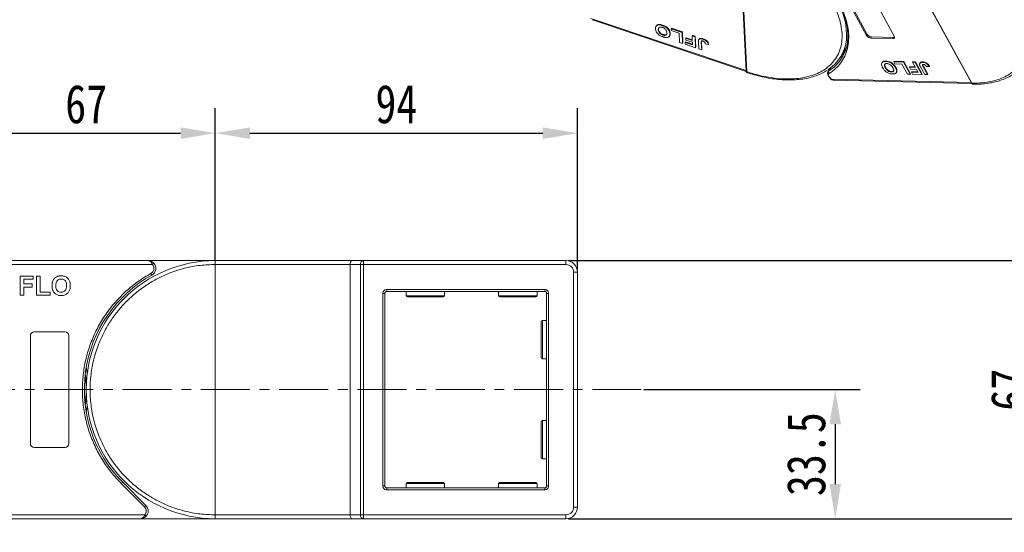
# Model space of a CAD drawing. Header units: millimetres. Extents: x -623 to 852, y 50 to 1083.
# Tile 33 of 72: x 100 to 355, y 692 to 825. Entities that reach past the tile are written whole.
import ezdxf

# ---------------------------------------------------------------- set-up
doc = ezdxf.new("R2010")
doc.units = ezdxf.units.MM
doc.linetypes.add('CENTERX2', pattern=[20.32, 12.7, -2.54, 2.54, -2.54])
doc.styles.get("Standard").update_dxf_attribs({"font": '仿宋_GB2312.ttf', "width": 0.8})
doc.dimstyles.new('副本 ISO-45.1', dxfattribs={"dimtxt": 10, "dimasz": 9, "dimexe": 6.5, "dimexo": 0.625, "dimgap": 2.5, "dimtad": 1, "dimdsep": 46, "dimtxsty": 'Standard', "dimcen": 2.5, "dimadec": 0, "dimazin": 0, "dimtfac": 1, "dimtmove": 0, "dimatfit": 3, "dimfxl": 0, "dimarcsym": 0})

# ---------------------------------------------------------------- blocks, each defined once
blk = doc.blocks.new('*D3013')
at = {"color": 0, "lineweight": -2}
for p, q in [((242.22, 762.89), (746.21, 762.89)), ((739.71, 510.69), (739.71, 753.89)), ((663.98, 501.69), (746.21, 501.69))]:
    blk.add_line(p, q, dxfattribs=at)
at = {"color": 0, "lineweight": 9}
for points in [[(738.21, 753.89), (741.21, 753.89), (739.71, 762.89)], [(738.21, 510.69), (741.21, 510.69), (739.71, 501.69)]]:
    blk.add_solid(points, dxfattribs=at)
at = {"layer": 'Defpoints', "color": 0, "lineweight": 9}
for p in [(241.59, 762.89), (739.71, 762.89), (663.35, 501.69)]:
    blk.add_point(p, dxfattribs=at)
at = {"color": 0, "lineweight": 9, "insert": (732.21, 632.29), "char_height": 10, "attachment_point": 5, "rotation": 90}
blk.add_mtext('2R+67', dxfattribs=at)
blk = doc.blocks.new('*D3014')
at = {"color": 0, "lineweight": -2}
for p, q in [((150.59, 763.01), (150.59, 802.48)), ((244.59, 760.51), (244.59, 802.48)), ((159.59, 795.98), (235.59, 795.98))]:
    blk.add_line(p, q, dxfattribs=at)
at = {"color": 0, "lineweight": 9}
for points in [[(159.59, 797.48), (159.59, 794.48), (150.59, 795.98)], [(235.59, 797.48), (235.59, 794.48), (244.59, 795.98)]]:
    blk.add_solid(points, dxfattribs=at)
at = {"layer": 'Defpoints', "color": 0, "lineweight": 9}
for p in [(244.59, 795.98), (150.59, 762.39), (244.59, 759.89)]:
    blk.add_point(p, dxfattribs=at)
at = {"color": 0, "lineweight": 9, "insert": (197.59, 803.48), "char_height": 10, "attachment_point": 5}
blk.add_mtext('94', dxfattribs=at)
blk = doc.blocks.new('*D3015')
at = {"color": 0, "lineweight": -2}
for p, q in [((83.59, 762.66), (83.59, 802.48)), ((150.59, 763.01), (150.59, 802.48)), ((92.59, 795.98), (141.59, 795.98))]:
    blk.add_line(p, q, dxfattribs=at)
at = {"color": 0, "lineweight": 9}
for points in [[(92.59, 797.48), (92.59, 794.48), (83.59, 795.98)], [(141.59, 797.48), (141.59, 794.48), (150.59, 795.98)]]:
    blk.add_solid(points, dxfattribs=at)
at = {"layer": 'Defpoints', "color": 0, "lineweight": 9}
for p in [(150.59, 795.98), (83.59, 762.03), (150.59, 762.39)]:
    blk.add_point(p, dxfattribs=at)
at = {"color": 0, "lineweight": 9, "insert": (117.09, 803.48), "char_height": 10, "attachment_point": 5}
blk.add_mtext('67', dxfattribs=at)
blk = doc.blocks.new('*D3016')
at = {"color": 0, "lineweight": -2}
for p, q in [((245.22, 762.89), (370.93, 762.89)), ((364.43, 704.89), (364.43, 753.89)), ((242.22, 695.89), (370.93, 695.89))]:
    blk.add_line(p, q, dxfattribs=at)
at = {"color": 0, "lineweight": 9}
for points in [[(362.93, 753.89), (365.93, 753.89), (364.43, 762.89)], [(362.93, 704.89), (365.93, 704.89), (364.43, 695.89)]]:
    blk.add_solid(points, dxfattribs=at)
at = {"layer": 'Defpoints', "color": 0, "lineweight": 9}
for p in [(244.59, 762.89), (364.43, 762.89), (241.59, 695.89)]:
    blk.add_point(p, dxfattribs=at)
at = {"color": 0, "lineweight": 9, "insert": (356.93, 729.39), "char_height": 10, "attachment_point": 5, "rotation": 90}
blk.add_mtext('67', dxfattribs=at)
blk = doc.blocks.new('*D3017')
at = {"color": 0, "lineweight": -2}
for p, q in [((261.78, 729.39), (317.99, 729.39)), ((311.49, 720.39), (311.49, 704.89)), ((261.78, 695.89), (317.99, 695.89))]:
    blk.add_line(p, q, dxfattribs=at)
at = {"color": 0, "lineweight": 9}
for points in [[(309.99, 720.39), (312.99, 720.39), (311.49, 729.39)], [(309.99, 704.89), (312.99, 704.89), (311.49, 695.89)]]:
    blk.add_solid(points, dxfattribs=at)
at = {"layer": 'Defpoints', "color": 0, "lineweight": 9}
for p in [(261.16, 729.39), (261.16, 695.89), (311.49, 695.89)]:
    blk.add_point(p, dxfattribs=at)
at = {"color": 0, "lineweight": 9, "insert": (303.99, 712.64), "char_height": 10, "attachment_point": 5, "rotation": 90}
blk.add_mtext('33.5', dxfattribs=at)

msp = doc.modelspace()

# ---------------------------------------------------------------- linework, layer by layer
at = {"color": 7, "linetype": 'Continuous', "lineweight": 15}
for p, q in [((286.551, 849.217), (288.401, 812.1)), ((286.728, 849.017), (288.578, 811.901)), ((324.405, 849.996), (346.821, 809.023)), ((324.545, 849.929), (346.96, 808.956)), ((319.629, 821.316), (309.972, 838.967)), ((310.159, 839.273), (319.816, 821.623)), ((317.156, 838.802), (326.812, 821.151)), ((288.395, 812.22), (248.066, 825.766)), ((248.463, 825.444), (288.414, 812.024)), ((264.938, 823.707), (264.923, 823.683)), ((264.998, 823.805), (264.94, 823.71)), ((265.576, 822.815), (265.651, 822.938)), ((266.62, 823.914), (266.695, 824.037)), ((268.924, 823.104), (268.999, 823.227)), ((268.924, 823.104), (271.732, 822.161)), ((268.948, 822.628), (268.924, 823.104)), ((268.999, 823.227), (271.807, 822.284)), ((266.744, 821.461), (266.819, 821.584)), ((268.479, 821.221), (268.554, 821.344)), ((268.661, 821.954), (268.586, 821.831)), ((270.99, 821.942), (268.948, 822.628)), ((271.109, 819.563), (270.99, 821.942)), ((271.807, 822.284), (271.732, 822.161)), ((271.732, 822.161), (271.874, 819.306)), ((271.807, 822.284), (271.949, 819.429)), ((272.786, 820.767), (272.711, 820.644)), ((272.735, 820.169), (272.711, 820.644)), ((272.711, 820.644), (274.395, 820.079)), ((272.786, 820.767), (274.388, 820.229)), ((274.335, 821.287), (274.41, 821.409)), ((274.335, 821.287), (275.101, 821.029)), ((274.395, 820.079), (274.335, 821.287)), ((274.41, 821.409), (275.176, 821.152)), ((275.176, 821.152), (275.101, 821.029)), ((275.101, 821.029), (275.243, 818.174)), ((275.176, 821.152), (275.318, 818.297)), ((276.134, 820.387), (276.06, 820.264)), ((277.313, 820.47), (277.238, 820.348)), ((319.816, 821.623), (319.629, 821.316)), ((320.879, 820.976), (320.692, 820.669)), ((326.439, 820.537), (320.692, 820.669)), ((320.879, 820.976), (326.625, 820.844)), ((326.625, 820.844), (326.439, 820.537)), ((271.874, 819.306), (271.109, 819.563)), ((271.949, 819.429), (271.874, 819.306)), ((272.589, 819.682), (272.514, 819.559)), ((272.538, 819.083), (272.514, 819.559)), ((272.514, 819.559), (274.454, 818.907)), ((275.243, 818.174), (272.538, 819.083)), ((272.589, 819.682), (274.446, 819.058)), ((274.419, 819.603), (272.735, 820.169)), ((274.454, 818.907), (274.419, 819.603)), ((275.318, 818.297), (275.243, 818.174)), ((276.06, 817.9), (275.97, 819.7)), ((276.826, 817.643), (276.06, 817.9)), ((276.734, 819.491), (276.808, 819.613)), ((276.734, 819.491), (276.826, 817.643)), ((276.833, 819.886), (276.808, 819.613)), ((276.808, 819.613), (276.9, 817.765)), ((276.9, 817.765), (276.826, 817.643)), ((277.752, 819.203), (278.516, 818.983)), ((278.59, 819.105), (278.516, 818.983)), ((312.932, 815.842), (314.743, 818.819)), ((310.215, 812.904), (309.571, 811.845)), ((309.775, 812.049), (310.363, 813.014)), ((310.099, 812.819), (310.163, 812.818)), ((323.671, 814.329), (323.596, 814.206)), ((324.467, 812.978), (324.542, 813.1)), ((324.585, 814.582), (324.66, 814.704)), ((326.684, 814.494), (326.759, 814.616)), ((326.684, 814.494), (329.217, 814.435)), ((326.972, 813.968), (326.684, 814.494)), ((326.759, 814.616), (329.291, 814.558)), ((328.814, 813.926), (326.972, 813.968)), ((327.242, 813.068), (327.168, 812.945)), ((330.251, 811.299), (328.814, 813.926)), ((329.291, 814.558), (329.217, 814.435)), ((329.217, 814.435), (330.941, 811.284)), ((329.291, 814.558), (331.016, 811.406)), ((330.85, 813.206), (330.775, 813.083)), ((331.063, 812.558), (330.775, 813.083)), ((330.775, 813.083), (332.295, 813.048)), ((330.85, 813.206), (332.226, 813.174)), ((331.565, 814.382), (331.64, 814.504)), ((331.565, 814.382), (332.256, 814.366)), ((332.295, 813.048), (331.565, 814.382)), ((331.64, 814.504), (332.33, 814.489)), ((332.33, 814.489), (332.256, 814.366)), ((332.256, 814.366), (333.98, 811.214)), ((332.33, 814.489), (334.055, 811.337)), ((333.503, 814.225), (333.429, 814.102)), ((334.717, 811.197), (333.63, 813.184)), ((334.238, 814.485), (334.163, 814.362)), ((334.292, 813.221), (334.366, 813.344)), ((334.292, 813.221), (335.408, 811.181)), ((334.366, 813.344), (335.482, 811.304)), ((335.179, 813.261), (335.847, 813.286)), ((335.922, 813.409), (335.847, 813.286)), ((288.578, 811.901), (288.578, 811.899)), ((326.068, 811.874), (326.142, 811.997)), ((327.349, 811.719), (327.424, 811.842)), ((327.52, 812.27), (327.446, 812.147)), ((330.941, 811.284), (330.251, 811.299)), ((331.016, 811.406), (330.941, 811.284)), ((332.582, 812.523), (331.063, 812.558)), ((331.327, 811.918), (331.252, 811.795)), ((331.54, 811.27), (331.252, 811.795)), ((331.252, 811.795), (333.002, 811.755)), ((331.327, 811.918), (332.933, 811.881)), ((333.98, 811.214), (331.54, 811.27)), ((333.002, 811.755), (332.582, 812.523)), ((334.055, 811.337), (333.98, 811.214)), ((335.408, 811.181), (334.717, 811.197)), ((335.482, 811.304), (335.408, 811.181)), ((346.736, 809.178), (310.43, 810.011)), ((311.124, 809.737), (346.896, 808.917)), ((346.96, 808.956), (346.961, 808.955)), ((133.165, 762.886), (83.593, 762.886)), ((83.593, 761.886), (134.283, 761.886)), ((150.593, 762.886), (133.165, 762.886)), ((134.283, 761.886), (134.655, 762.219)), ((186.053, 762.886), (150.593, 762.886)), ((150.593, 696.886), (150.593, 761.886)), ((150.593, 761.886), (185.593, 761.886)), ((185.593, 761.886), (188.294, 761.886)), ((185.593, 761.886), (185.593, 696.886)), ((189.053, 762.886), (186.053, 762.886)), ((188.294, 696.886), (188.294, 761.886)), ((188.294, 761.886), (189.053, 761.886)), ((189.053, 762.886), (189.053, 761.886)), ((241.593, 762.886), (189.053, 762.886)), ((189.053, 761.886), (241.593, 761.886)), ((189.053, 761.886), (189.053, 696.886)), ((241.593, 761.886), (241.593, 762.886)), ((134.133, 759.136), (133.891, 759.573)), ((243.593, 759.886), (243.593, 698.886)), ((243.593, 759.886), (244.593, 759.886)), ((244.593, 698.886), (244.593, 759.886)), ((99.952, 753.886), (99.952, 758.886)), ((99.952, 758.886), (103.349, 758.886)), ((103.349, 758.052), (100.913, 758.052)), ((100.913, 758.052), (100.913, 756.834)), ((100.913, 756.834), (103.029, 756.834)), ((103.029, 756.834), (103.029, 756.001)), ((103.349, 758.886), (103.349, 758.052)), ((104.183, 753.886), (104.183, 758.886)), ((104.183, 758.886), (105.144, 758.886)), ((105.144, 758.886), (105.144, 754.719)), ((100.913, 753.886), (99.952, 753.886)), ((100.913, 756.001), (100.913, 753.886)), ((103.029, 756.001), (100.913, 756.001)), ((107.708, 753.886), (104.183, 753.886)), ((105.144, 754.719), (107.708, 754.719)), ((107.708, 754.719), (107.708, 753.886)), ((194.093, 704.386), (194.093, 754.386)), ((194.093, 754.386), (194.593, 754.386)), ((194.593, 704.386), (194.593, 754.386)), ((195.093, 755.386), (236.093, 755.386)), ((195.093, 754.886), (195.093, 755.386)), ((195.093, 754.886), (236.093, 754.886)), ((200.093, 754.886), (200.093, 753.786)), ((210.093, 753.786), (210.093, 754.886)), ((224.093, 754.886), (224.093, 753.786)), ((234.093, 753.786), (234.093, 754.886)), ((236.093, 755.386), (236.093, 754.886)), ((236.593, 754.386), (236.593, 704.386)), ((237.093, 754.386), (236.593, 754.386)), ((237.093, 754.386), (237.093, 704.386)), ((200.093, 753.786), (210.093, 753.786)), ((224.093, 753.786), (234.093, 753.786)), ((236.593, 747.386), (235.493, 747.386)), ((235.493, 747.386), (235.493, 737.386)), ((103.593, 744.386), (111.593, 744.386)), ((102.593, 715.386), (102.593, 743.386)), ((112.593, 743.386), (112.593, 715.386)), ((235.493, 737.386), (236.593, 737.386)), ((236.593, 721.386), (235.493, 721.386)), ((235.493, 721.386), (235.493, 711.386)), ((111.593, 714.386), (103.593, 714.386)), ((235.493, 711.386), (236.593, 711.386)), ((126.198, 704.99), (126.551, 705.344)), ((132.595, 699.3), (126.551, 705.344)), ((132.242, 698.946), (126.198, 704.99)), ((194.093, 704.386), (194.593, 704.386)), ((195.093, 703.386), (195.093, 703.886)), ((236.093, 703.886), (195.093, 703.886)), ((236.093, 703.386), (195.093, 703.386)), ((200.093, 704.986), (200.093, 703.886)), ((210.093, 704.986), (200.093, 704.986)), ((210.093, 703.886), (210.093, 704.986)), ((224.093, 704.986), (224.093, 703.886)), ((234.093, 704.986), (224.093, 704.986)), ((234.093, 703.886), (234.093, 704.986)), ((236.093, 703.386), (236.093, 703.886)), ((237.093, 704.386), (236.593, 704.386)), ((132.242, 698.946), (132.595, 699.3)), ((244.593, 698.886), (243.593, 698.886)), ((132.299, 696.886), (83.593, 696.886)), ((83.593, 695.886), (131.181, 695.886)), ((131.181, 695.886), (150.593, 695.886)), ((132.672, 696.552), (132.299, 696.886)), ((185.593, 696.886), (150.593, 696.886)), ((150.593, 695.886), (186.053, 695.886)), ((188.294, 696.886), (185.593, 696.886)), ((186.053, 695.886), (189.053, 695.886)), ((189.053, 696.886), (188.294, 696.886)), ((241.593, 696.886), (189.053, 696.886)), ((189.053, 695.886), (189.053, 696.886)), ((189.053, 695.886), (241.593, 695.886)), ((241.593, 696.886), (241.593, 695.886))]:
    msp.add_line(p, q, dxfattribs=at)
at = {"color": 1, "linetype": 'CENTERX2', "lineweight": 13}
msp.add_line((261.159, 729.386), (-50.407, 729.386), dxfattribs=at)
at = {"color": 7, "linetype": 'Continuous', "lineweight": 15, "flags": 128}
for points in [[(313.992, 826.158), (314.217, 825.377), (314.643, 823.285), (314.783, 821.276), (314.638, 819.37), (314.208, 817.588), (313.497, 815.949), (312.515, 814.469), (311.27, 813.164), (309.775, 812.049)], [(313.209, 816.298), (313.255, 816.339), (314.047, 817.14)], [(310.464, 810.114), (310.151, 810.349), (309.885, 810.612), (309.679, 810.892), (309.543, 811.173), (309.483, 811.443), (309.504, 811.686), (309.571, 811.845)], [(309.571, 811.845), (309.603, 811.892), (309.775, 812.049)], [(310.43, 810.011), (310.403, 809.977), (310.385, 809.957), (310.376, 809.95), (310.376, 809.957), (310.386, 809.978), (310.404, 810.012), (310.43, 810.058), (310.464, 810.114)], [(117.093, 735.195), (117.311, 733.752), (117.345, 733.486)], [(117.345, 725.285), (117.311, 725.019), (117.093, 723.576)]]:
    msp.add_lwpolyline(points, dxfattribs=at)
at = {"color": 7, "linetype": 'Continuous', "lineweight": 15}
for centre, radius, start, end in [((296.89, 821.373), 17.523, 356.34049, 29.85019), ((320.785, 822.018), 1.352, 211.28833, 266.07738), ((320.972, 822.325), 1.352, 211.28833, 266.07738), ((326.509, 820.915), 0.384, 259.47957, 37.89689), ((326.659, 821.404), 0.561, 266.58142, 294.38722), ((304.107, 821.212), 10.315, 302.75771, 354.67042), ((288.634, 812.129), 0.235, 187.01909, 256.10904), ((288.635, 812.127), 0.235, 186.93746, 256.07683), ((310.212, 811.842), 0.483, 154.63164, 231.84459), ((346.949, 809.111), 0.155, 214.37766, 274.3082), ((346.95, 809.109), 0.155, 214.42362, 274.2689), ((150.593, 729.386), 33.5, 90, 270), ((133.165, 760.886), 2, 298.95502, 41.81031), ((189.192, 761.991), 0.905, 98.86498, 186.71937), ((241.593, 759.886), 3, 0, 90), ((150.593, 729.386), 34, 118.95502, 225), ((195.093, 754.386), 0.5, 90, 180), ((236.093, 754.386), 0.5, 0, 90), ((200.393, 753.786), 0.3, 180, 270), ((209.793, 753.786), 0.3, 270, 0), ((224.393, 753.786), 0.3, 180, 270), ((233.793, 753.786), 0.3, 270, 0), ((235.493, 747.086), 0.3, 90, 180), ((103.593, 743.386), 1, 90, 180), ((111.593, 743.386), 1, 0, 90), ((235.493, 737.686), 0.3, 180, 270), ((83.593, 729.386), 33.5, 352.96973, 7.03027), ((235.493, 721.086), 0.3, 90, 180), ((103.593, 715.386), 1, 180, 270), ((111.593, 715.386), 1, 270, 360), ((235.493, 711.686), 0.3, 180, 270), ((195.093, 704.386), 0.5, 180, 270), ((200.393, 704.986), 0.3, 90, 180), ((209.793, 704.986), 0.3, 0, 90), ((224.393, 704.986), 0.3, 90, 180), ((233.793, 704.986), 0.3, 0, 90), ((236.093, 704.386), 0.5, 270, 0), ((131.181, 697.886), 2, 318.18969, 45), ((241.593, 698.886), 3, 270, 0), ((189.192, 696.78), 0.905, 173.28063, 261.13502)]:
    msp.add_arc(centre, radius, start, end, dxfattribs=at)
for centre, start_param, end_param in [((186.053, 761.886), 0, 1.5707963), ((186.053, 696.886), 1.5707963, 3.1415927)]:
    msp.add_ellipse(centre, major_axis=(0, 1), ratio=0.4599349, start_param=start_param, end_param=end_param, dxfattribs=at)
for points, knots in [([(286.728, 849.017), (287.775, 848.632), (289.902, 847.849), (293.101, 846.317), (296.037, 844.654), (298.656, 842.929), (300.954, 841.215), (303.129, 839.379), (305.825, 836.793), (308.144, 834.069), (310.006, 831.309), (311.269, 829.059), (312.307, 826.657), (313.012, 824.176), (313.318, 821.838), (313.239, 819.63), (312.761, 817.546), (311.931, 815.772), (310.853, 814.308), (309.621, 813.125), (308.153, 812.112), (305.893, 811.012), (303.239, 810.317), (300.295, 810.047), (297.761, 810.052), (294.894, 810.338), (291.741, 810.941), (289.622, 811.584), (288.578, 811.901)], [0, 0, 0, 0, 0.038862, 0.078912, 0.1200677, 0.1522272, 0.1843815, 0.2172151, 0.2500433, 0.3156185, 0.347778, 0.3799323, 0.4210926, 0.4611415, 0.5, 0.5388632, 0.578912, 0.6200677, 0.6522272, 0.6843815, 0.7172151, 0.7500433, 0.8156185, 0.847778, 0.8799323, 0.9210926, 0.9611404, 1, 1, 1, 1]), ([(324.545, 849.929), (325.508, 849.869), (327.465, 849.748), (330.611, 849.169), (333.644, 848.35), (336.488, 847.347), (339.096, 846.242), (341.687, 844.957), (345.074, 843.017), (348.271, 840.787), (351.164, 838.355), (353.341, 836.281), (355.445, 833.957), (357.357, 831.424), (358.903, 828.911), (360.103, 826.406), (360.948, 823.898), (361.366, 821.613), (361.432, 819.587), (361.228, 817.822), (360.76, 816.163), (359.778, 814.125), (358.286, 812.401), (356.346, 811.049), (354.541, 810.153), (352.34, 809.453), (349.755, 809.006), (347.883, 808.973), (346.96, 808.956)], [0, 0, 0, 0, 0.038862, 0.078912, 0.1200677, 0.1522272, 0.1843815, 0.2172151, 0.2500433, 0.3156185, 0.347778, 0.3799323, 0.4210926, 0.4611415, 0.5, 0.5388632, 0.578912, 0.6200677, 0.6522272, 0.6843815, 0.7172151, 0.7500433, 0.8156185, 0.847778, 0.8799323, 0.9210926, 0.9611404, 1, 1, 1, 1]), ([(311.974, 830.688), (312.185, 830.337), (312.89, 829.159), (313.749, 827.162), (314.545, 824.736), (314.97, 822.372), (315.039, 820.094), (314.727, 817.941), (314.043, 815.963), (312.997, 814.212), (311.647, 812.679), (310.491, 811.868), (309.913, 811.463)], [0, 0, 0, 0, 0.0444737, 0.1493697, 0.2542516, 0.3591475, 0.466545, 0.5746848, 0.6828247, 0.7902221, 0.8951076, 1, 1, 1, 1]), ([(264.81, 823.086), (264.809, 823.162), (264.806, 823.389), (264.9, 823.716), (265.193, 823.989), (265.637, 824.102), (266.14, 824.06), (266.475, 823.958), (266.62, 823.914)], [0, 0, 0, 0, 0.1018882, 0.3073435, 0.4929627, 0.6786474, 0.8607914, 1, 1, 1, 1]), ([(266.777, 820.982), (266.671, 821.02), (266.349, 821.136), (265.822, 821.422), (265.316, 821.866), (264.955, 822.384), (264.832, 822.791), (264.814, 823.029), (264.81, 823.086)], [0, 0, 0, 0, 0.1013981, 0.3069957, 0.5061443, 0.6852619, 0.9245571, 1, 1, 1, 1]), ([(265.004, 823.802), (265.007, 823.812), (265.045, 823.943), (265.28, 824.106), (265.709, 824.227), (266.215, 824.183), (266.55, 824.081), (266.695, 824.037)], [0, 0, 0, 0, 0.0213387, 0.2836019, 0.5459577, 0.8033108, 1, 1, 1, 1]), ([(265.576, 822.815), (265.576, 822.89), (265.574, 823.102), (265.671, 823.363), (265.935, 823.51), (266.228, 823.54), (266.481, 823.49), (266.619, 823.446), (266.645, 823.438)], [0, 0, 0, 0, 0.1585903, 0.4472388, 0.6203806, 0.7935748, 0.9612953, 1, 1, 1, 1]), ([(265.651, 822.938), (265.648, 823.015), (265.64, 823.182), (265.716, 823.31), (265.757, 823.38)], [0, 0, 0, 0, 0.4592273, 1, 1, 1, 1]), ([(266.819, 821.584), (266.711, 821.624), (266.496, 821.706), (266.185, 821.905), (265.929, 822.153), (265.727, 822.48), (265.665, 822.742), (265.653, 822.907), (265.651, 822.938)], [0, 0, 0, 0, 0.1602922, 0.3219224, 0.4907614, 0.6575692, 0.9338827, 1, 1, 1, 1]), ([(266.62, 823.914), (266.726, 823.876), (267.048, 823.76), (267.579, 823.475), (268.088, 823.029), (268.447, 822.51), (268.565, 822.113), (268.583, 821.882), (268.586, 821.831)], [0, 0, 0, 0, 0.1021706, 0.3092201, 0.51365, 0.6922749, 0.9324126, 1, 1, 1, 1]), ([(266.645, 823.438), (266.753, 823.396), (266.969, 823.314), (267.277, 823.108), (267.543, 822.85), (267.755, 822.502), (267.81, 822.241), (267.821, 822.085), (267.822, 822.069)], [0, 0, 0, 0, 0.1597099, 0.3204292, 0.4910735, 0.6770503, 0.9662903, 1, 1, 1, 1]), ([(266.695, 824.037), (266.801, 823.999), (267.123, 823.883), (267.654, 823.598), (268.163, 823.152), (268.522, 822.633), (268.64, 822.236), (268.657, 822.004), (268.661, 821.954)], [0, 0, 0, 0, 0.1021706, 0.3092201, 0.51365, 0.6922749, 0.9324126, 1, 1, 1, 1]), ([(266.744, 821.461), (266.637, 821.502), (266.421, 821.584), (266.111, 821.783), (265.855, 822.03), (265.652, 822.358), (265.59, 822.619), (265.578, 822.784), (265.576, 822.815)], [0, 0, 0, 0, 0.1602922, 0.3219224, 0.4907614, 0.6575692, 0.9338827, 1, 1, 1, 1]), ([(267.822, 822.069), (267.822, 821.994), (267.824, 821.804), (267.744, 821.563), (267.529, 821.402), (267.25, 821.352), (266.972, 821.39), (266.802, 821.443), (266.744, 821.461)], [0, 0, 0, 0, 0.1586166, 0.4008637, 0.5730594, 0.7454856, 0.9129852, 1, 1, 1, 1]), ([(267.611, 820.812), (267.562, 820.815), (267.464, 820.819), (267.319, 820.841), (267.18, 820.868), (267.048, 820.9), (266.913, 820.937), (266.823, 820.967), (266.777, 820.982)], [0, 0, 0, 0, 0.1854289, 0.3721896, 0.5277082, 0.6838775, 0.8416784, 1, 1, 1, 1]), ([(267.803, 821.747), (267.796, 821.723), (267.766, 821.627), (267.598, 821.528), (267.327, 821.474), (267.047, 821.513), (266.877, 821.566), (266.819, 821.584)], [0, 0, 0, 0, 0.08813133, 0.35020827, 0.61263616, 0.86756589, 1, 1, 1, 1]), ([(268.445, 821.165), (268.4, 821.112), (268.312, 821.007), (268.07, 820.869), (267.822, 820.81), (267.633, 820.812), (267.611, 820.812)], [0, 0, 0, 0, 0.2508959, 0.5021661, 0.9405117, 1, 1, 1, 1]), ([(268.586, 821.831), (268.588, 821.793), (268.591, 821.717), (268.585, 821.603), (268.572, 821.487), (268.545, 821.373), (268.515, 821.283), (268.486, 821.236), (268.478, 821.222)], [0, 0, 0, 0, 0.1710322, 0.342376, 0.5318145, 0.7220796, 0.9156544, 1, 1, 1, 1]), ([(268.661, 821.954), (268.663, 821.916), (268.666, 821.84), (268.66, 821.725), (268.646, 821.61), (268.619, 821.496), (268.589, 821.406), (268.561, 821.359), (268.552, 821.345)], [0, 0, 0, 0, 0.1710322, 0.342376, 0.5318145, 0.7220796, 0.9156544, 1, 1, 1, 1]), ([(276.03, 820.213), (276.07, 820.27), (276.149, 820.383), (276.382, 820.475), (276.745, 820.493), (277.052, 820.402), (277.238, 820.348)], [0, 0, 0, 0, 0.2064605, 0.4135145, 0.6452106, 1, 1, 1, 1]), ([(276.105, 820.336), (276.144, 820.393), (276.223, 820.506), (276.457, 820.598), (276.82, 820.615), (277.127, 820.525), (277.313, 820.47)], [0, 0, 0, 0, 0.2064605, 0.4135145, 0.6452106, 1, 1, 1, 1]), ([(277.238, 820.348), (277.345, 820.309), (277.588, 820.22), (277.952, 820.007), (278.247, 819.725), (278.464, 819.367), (278.495, 819.134), (278.516, 818.983)], [0, 0, 0, 0, 0.1552919, 0.3531453, 0.543243, 0.704067, 1, 1, 1, 1]), ([(277.313, 820.47), (277.42, 820.431), (277.662, 820.343), (278.026, 820.13), (278.321, 819.848), (278.539, 819.49), (278.57, 819.257), (278.59, 819.105)], [0, 0, 0, 0, 0.1552919, 0.3531453, 0.543243, 0.704067, 1, 1, 1, 1]), ([(275.97, 819.7), (275.969, 819.738), (275.966, 819.813), (275.968, 819.914), (275.975, 820.001), (275.987, 820.074), (276.001, 820.147), (276.021, 820.191), (276.03, 820.213)], [0, 0, 0, 0, 0.2082698, 0.416707, 0.5614806, 0.7065734, 0.8528245, 1, 1, 1, 1]), ([(276.734, 819.491), (276.732, 819.566), (276.729, 819.697), (276.76, 819.843), (276.827, 819.921), (276.919, 819.945), (277.049, 819.937), (277.15, 819.907), (277.212, 819.888)], [0, 0, 0, 0, 0.2920273, 0.5048541, 0.6139046, 0.723685, 0.8298165, 1, 1, 1, 1]), ([(277.212, 819.888), (277.245, 819.876), (277.312, 819.852), (277.401, 819.804), (277.477, 819.754), (277.536, 819.703), (277.589, 819.649), (277.616, 819.612), (277.63, 819.593)], [0, 0, 0, 0, 0.202387, 0.4109073, 0.5578292, 0.7094718, 0.8532239, 1, 1, 1, 1]), ([(277.63, 819.593), (277.646, 819.567), (277.679, 819.514), (277.704, 819.442), (277.723, 819.376), (277.735, 819.318), (277.745, 819.26), (277.75, 819.222), (277.752, 819.203)], [0, 0, 0, 0, 0.1938055, 0.3931273, 0.5440688, 0.6954121, 0.8476129, 1, 1, 1, 1]), ([(323.768, 813.009), (323.725, 813.093), (323.594, 813.346), (323.475, 813.747), (323.528, 814.158), (323.779, 814.443), (324.161, 814.574), (324.457, 814.579), (324.585, 814.582)], [0, 0, 0, 0, 0.1018882, 0.3073435, 0.4929627, 0.6786474, 0.8607914, 1, 1, 1, 1]), ([(323.686, 814.319), (323.743, 814.401), (323.87, 814.583), (324.238, 814.696), (324.532, 814.702), (324.66, 814.704)], [0, 0, 0, 0, 0.3159769, 0.70368418, 1, 1, 1, 1]), ([(326.364, 811.349), (326.266, 811.354), (325.972, 811.369), (325.434, 811.502), (324.822, 811.82), (324.271, 812.273), (323.953, 812.685), (323.804, 812.946), (323.768, 813.009)], [0, 0, 0, 0, 0.1013981, 0.3069957, 0.5061443, 0.6852619, 0.9245571, 1, 1, 1, 1]), ([(324.467, 812.978), (324.424, 813.062), (324.303, 813.298), (324.224, 813.625), (324.328, 813.884), (324.519, 814.023), (324.728, 814.056), (324.851, 814.056), (324.874, 814.056)], [0, 0, 0, 0, 0.1585903, 0.44723884, 0.62038063, 0.79357482, 0.9612953, 1, 1, 1, 1]), ([(324.542, 813.1), (324.5, 813.184), (324.38, 813.42), (324.29, 813.737), (324.376, 813.9), (324.403, 813.953)], [0, 0, 0, 0, 0.2710271, 0.7643207, 1, 1, 1, 1]), ([(326.068, 811.874), (325.968, 811.882), (325.768, 811.897), (325.435, 812.01), (325.112, 812.196), (324.782, 812.491), (324.589, 812.763), (324.487, 812.943), (324.467, 812.978)], [0, 0, 0, 0, 0.1602922, 0.3219224, 0.4907614, 0.6575692, 0.9338827, 1, 1, 1, 1]), ([(326.142, 811.997), (326.043, 812.004), (325.843, 812.019), (325.509, 812.132), (325.187, 812.319), (324.856, 812.614), (324.663, 812.885), (324.562, 813.066), (324.542, 813.1)], [0, 0, 0, 0, 0.1602922, 0.3219224, 0.4907614, 0.6575692, 0.9338827, 1, 1, 1, 1]), ([(324.585, 814.582), (324.682, 814.577), (324.977, 814.561), (325.517, 814.431), (326.132, 814.112), (326.682, 813.657), (326.992, 813.254), (327.136, 813.001), (327.168, 812.945)], [0, 0, 0, 0, 0.1021706, 0.3092201, 0.51365, 0.6922749, 0.9324126, 1, 1, 1, 1]), ([(324.66, 814.704), (324.757, 814.699), (325.052, 814.684), (325.592, 814.553), (326.207, 814.235), (326.757, 813.78), (327.067, 813.377), (327.211, 813.123), (327.242, 813.068)], [0, 0, 0, 0, 0.1021706, 0.3092201, 0.51365, 0.6922749, 0.9324126, 1, 1, 1, 1]), ([(324.874, 814.056), (324.974, 814.048), (325.174, 814.032), (325.51, 813.912), (325.846, 813.717), (326.195, 813.402), (326.383, 813.129), (326.478, 812.958), (326.488, 812.94)], [0, 0, 0, 0, 0.1597099, 0.3204292, 0.4910735, 0.6770503, 0.9662903, 1, 1, 1, 1]), ([(326.488, 812.94), (326.532, 812.856), (326.641, 812.644), (326.721, 812.344), (326.659, 812.087), (326.49, 811.933), (326.271, 811.876), (326.119, 811.875), (326.068, 811.874)], [0, 0, 0, 0, 0.1586166, 0.4008637, 0.5730594, 0.7454856, 0.9129852, 1, 1, 1, 1]), ([(327.168, 812.945), (327.19, 812.903), (327.236, 812.819), (327.297, 812.689), (327.353, 812.554), (327.399, 812.417), (327.433, 812.28), (327.442, 812.192), (327.446, 812.147)], [0, 0, 0, 0, 0.1539502, 0.3081809, 0.478699, 0.6499612, 0.8242026, 1, 1, 1, 1]), ([(327.242, 813.068), (327.265, 813.026), (327.31, 812.942), (327.371, 812.811), (327.427, 812.677), (327.473, 812.539), (327.508, 812.402), (327.516, 812.314), (327.52, 812.27)], [0, 0, 0, 0, 0.1539502, 0.3081809, 0.478699, 0.6499612, 0.8242026, 1, 1, 1, 1]), ([(333.38, 813.781), (333.376, 813.859), (333.368, 814.014), (333.482, 814.2), (333.73, 814.349), (334, 814.357), (334.163, 814.362)], [0, 0, 0, 0, 0.2064605, 0.4135145, 0.6452106, 1, 1, 1, 1]), ([(333.63, 813.184), (333.607, 813.226), (333.562, 813.31), (333.507, 813.423), (333.462, 813.523), (333.429, 813.61), (333.398, 813.697), (333.386, 813.753), (333.38, 813.781)], [0, 0, 0, 0, 0.2082698, 0.416707, 0.5614806, 0.7065734, 0.8528245, 1, 1, 1, 1]), ([(333.515, 814.218), (333.53, 814.248), (333.578, 814.348), (333.811, 814.469), (334.077, 814.479), (334.238, 814.485)], [0, 0, 0, 0, 0.1483819, 0.4848209, 1, 1, 1, 1]), ([(334.292, 813.221), (334.248, 813.305), (334.171, 813.451), (334.11, 813.626), (334.114, 813.737), (334.165, 813.796), (334.262, 813.835), (334.351, 813.836), (334.406, 813.838)], [0, 0, 0, 0, 0.2920273, 0.5048541, 0.6139046, 0.723685, 0.8298165, 1, 1, 1, 1]), ([(334.163, 814.362), (334.261, 814.356), (334.484, 814.343), (334.864, 814.234), (335.234, 814.023), (335.592, 813.699), (335.747, 813.448), (335.847, 813.286)], [0, 0, 0, 0, 0.1552919, 0.3531453, 0.543243, 0.704067, 1, 1, 1, 1]), ([(334.203, 813.855), (334.198, 813.849), (334.176, 813.817), (334.215, 813.639), (334.3, 813.472), (334.366, 813.344)], [0, 0, 0, 0, 0.0540903, 0.2695629, 1, 1, 1, 1]), ([(334.238, 814.485), (334.336, 814.479), (334.559, 814.466), (334.939, 814.357), (335.309, 814.145), (335.667, 813.822), (335.822, 813.571), (335.922, 813.409)], [0, 0, 0, 0, 0.1552919, 0.3531453, 0.543243, 0.704067, 1, 1, 1, 1]), ([(334.406, 813.838), (334.436, 813.836), (334.498, 813.833), (334.588, 813.811), (334.671, 813.781), (334.742, 813.745), (334.81, 813.703), (334.85, 813.671), (334.871, 813.655)], [0, 0, 0, 0, 0.202387, 0.4109073, 0.5578292, 0.7094718, 0.8532239, 1, 1, 1, 1]), ([(334.871, 813.655), (334.897, 813.632), (334.95, 813.584), (335.01, 813.512), (335.06, 813.445), (335.102, 813.384), (335.142, 813.323), (335.167, 813.282), (335.179, 813.261)], [0, 0, 0, 0, 0.1938055, 0.3931273, 0.5440688, 0.6954121, 0.8476129, 1, 1, 1, 1]), ([(288.401, 812.103), (288.407, 812.05), (288.418, 811.946), (288.482, 811.818), (288.566, 811.726), (288.638, 811.695), (288.671, 811.68)], [0, 0, 0, 0, 0.2799582, 0.5477617, 0.7912445, 1, 1, 1, 1]), ([(288.578, 811.899), (288.584, 811.852), (288.594, 811.768), (288.628, 811.699), (288.657, 811.694), (288.668, 811.691)], [0, 0, 0, 0, 0.4311081, 0.7838307, 1, 1, 1, 1]), ([(288.669, 811.694), (289.081, 811.558), (290.191, 811.19), (292, 810.719), (294.092, 810.278), (296.172, 809.972), (298.219, 809.801), (300.213, 809.775), (302.139, 809.897), (303.978, 810.17), (305.722, 810.594), (307.347, 811.181), (308.614, 811.773), (309.276, 812.226), (309.494, 812.376)], [0, 0, 0, 0, 0.0506959, 0.1366877, 0.2243061, 0.3131158, 0.4028173, 0.4932145, 0.5841945, 0.6757082, 0.7677717, 0.8604805, 0.9540194, 1, 1, 1, 1]), ([(309.913, 811.463), (309.86, 811.419), (309.75, 811.33), (309.684, 811.13), (309.695, 810.898), (309.772, 810.73), (309.81, 810.648)], [0, 0, 0, 0, 0.24551284, 0.5, 0.75448716, 1, 1, 1, 1]), ([(326.711, 812.218), (326.663, 812.163), (326.568, 812.052), (326.345, 811.999), (326.194, 811.998), (326.142, 811.997)], [0, 0, 0, 0, 0.3981888, 0.7942495, 1, 1, 1, 1]), ([(327.053, 811.455), (327.017, 811.44), (326.945, 811.411), (326.829, 811.384), (326.715, 811.364), (326.603, 811.353), (326.486, 811.347), (326.404, 811.348), (326.364, 811.349)], [0, 0, 0, 0, 0.1854289, 0.3721896, 0.5277082, 0.6838775, 0.8416784, 1, 1, 1, 1]), ([(327.446, 812.147), (327.444, 812.073), (327.441, 811.924), (327.348, 811.683), (327.205, 811.528), (327.069, 811.463), (327.053, 811.455)], [0, 0, 0, 0, 0.2508959, 0.5021661, 0.9405117, 1, 1, 1, 1]), ([(327.52, 812.27), (327.517, 812.197), (327.509, 812.051), (327.478, 811.902), (327.424, 811.849), (327.419, 811.845)], [0, 0, 0, 0, 0.4783949, 0.9575036, 1, 1, 1, 1]), ([(347.304, 808.709), (347.645, 808.701), (348.659, 808.677), (350.263, 808.797), (352.106, 809.064), (353.849, 809.49), (355.473, 810.077), (356.739, 810.668), (357.399, 811.12), (357.615, 811.268)], [0, 0, 0, 0, 0.083579, 0.2482141, 0.413815, 0.5804106, 0.7481743, 0.9174399, 1, 1, 1, 1]), ([(310.376, 809.95), (310.5, 809.886), (310.736, 809.765), (310.999, 809.746), (311.122, 809.737)], [0, 0, 0, 0, 0.5298979, 1, 1, 1, 1]), ([(310.43, 810.011), (310.531, 809.933), (310.736, 809.775), (310.994, 809.754), (311.124, 809.744)], [0, 0, 0, 0, 0.493587, 1, 1, 1, 1]), ([(346.822, 809.022), (346.852, 808.975), (346.913, 808.879), (347.037, 808.775), (347.174, 808.705), (347.267, 808.695), (347.313, 808.69)], [0, 0, 0, 0, 0.2424843, 0.4924778, 0.7463616, 1, 1, 1, 1]), ([(346.961, 808.955), (346.996, 808.902), (347.058, 808.807), (347.177, 808.715), (347.258, 808.701), (347.302, 808.694)], [0, 0, 0, 0, 0.35487977, 0.64523416, 1, 1, 1, 1]), ([(150.593, 696.886), (149.272, 696.932), (146.588, 697.027), (142.566, 697.807), (138.888, 698.988), (135.617, 700.479), (132.758, 702.149), (130.064, 704.115), (126.743, 707.11), (123.918, 710.588), (121.686, 714.41), (120.197, 717.681), (119.008, 721.359), (118.256, 725.381), (118.012, 729.386), (118.256, 733.39), (119.008, 737.412), (120.197, 741.091), (121.686, 744.361), (123.356, 747.22), (125.322, 749.914), (128.318, 753.235), (131.796, 756.061), (135.617, 758.292), (138.888, 759.783), (142.567, 760.964), (146.589, 761.744), (149.272, 761.839), (150.593, 761.886)], [0, 0, 0, 0, 0.0388229, 0.0788496, 0.1199968, 0.1521689, 0.1843359, 0.2171925, 0.250044, 0.3156642, 0.3478363, 0.3800032, 0.421155, 0.4611806, 0.5, 0.538824, 0.5788496, 0.6199968, 0.6521689, 0.6843359, 0.7171925, 0.750044, 0.8156642, 0.8478363, 0.8800032, 0.921155, 0.9611795, 1, 1, 1, 1]), ([(134.283, 761.886), (134.215, 762.021), (134.071, 762.309), (133.792, 762.635), (133.482, 762.847), (133.27, 762.873), (133.165, 762.886)], [0, 0, 0, 0, 0.23435025, 0.49819532, 0.74886904, 1, 1, 1, 1]), ([(133.165, 762.886), (133.434, 762.855), (133.852, 762.807), (134.351, 762.519), (134.56, 762.313), (134.655, 762.219)], [0, 0, 0, 0, 0.4984129, 0.772928, 1, 1, 1, 1]), ([(150.593, 761.886), (150.593, 761.998), (150.593, 762.223), (150.593, 762.522), (150.593, 762.749), (150.593, 762.868), (150.593, 762.881), (150.593, 762.886)], [0, 0, 0, 0, 0.21469386, 0.42938772, 0.64408158, 0.85877544, 1, 1, 1, 1]), ([(241.593, 761.886), (241.844, 761.859), (242.233, 761.817), (242.699, 761.568), (243.017, 761.31), (243.276, 760.991), (243.525, 760.525), (243.566, 760.137), (243.593, 759.886)], [0, 0, 0, 0, 0.2394429, 0.3698071, 0.5000001, 0.6303641, 0.7605571, 1, 1, 1, 1]), ([(126.198, 704.99), (125.3, 705.949), (123.505, 707.865), (121.234, 711.132), (119.307, 714.654), (117.798, 718.42), (116.74, 722.336), (116.154, 726.309), (116.028, 730.281), (116.357, 734.211), (117.127, 738.078), (118.346, 741.861), (120.007, 745.517), (122.107, 748.988), (124.598, 752.191), (127.422, 755.042), (130.508, 757.555), (132.763, 758.9), (133.891, 759.573)], [0, 0, 0, 0, 0.0616516, 0.1233073, 0.1864354, 0.25, 0.3135645, 0.3766927, 0.4383422, 0.5, 0.5616495, 0.6233073, 0.6864354, 0.75, 0.8135645, 0.8766927, 0.9383443, 1, 1, 1, 1]), ([(133.891, 759.573), (134, 759.645), (134.224, 759.792), (134.471, 760.115), (134.634, 760.488), (134.655, 760.755), (134.665, 760.886)], [0, 0, 0, 0, 0.2455128, 0.5, 0.7544872, 1, 1, 1, 1]), ([(108.221, 756.355), (108.222, 756.422), (108.223, 756.556), (108.237, 756.763), (108.262, 756.976), (108.303, 757.196), (108.36, 757.415), (108.416, 757.556), (108.445, 757.627)], [0, 0, 0, 0, 0.1539502, 0.3081809, 0.478699, 0.6499612, 0.8242026, 1, 1, 1, 1]), ([(108.445, 757.627), (108.504, 757.746), (108.624, 757.986), (108.941, 758.377), (109.262, 758.631), (109.503, 758.74), (109.532, 758.753)], [0, 0, 0, 0, 0.2508959, 0.5021661, 0.9405117, 1, 1, 1, 1]), ([(109.183, 756.389), (109.187, 756.522), (109.196, 756.859), (109.315, 757.337), (109.599, 757.752), (109.958, 758.007), (110.311, 758.106), (110.525, 758.114), (110.598, 758.116)], [0, 0, 0, 0, 0.15861661, 0.40086372, 0.57305935, 0.74548557, 0.91298519, 1, 1, 1, 1]), ([(109.532, 758.753), (109.594, 758.778), (109.719, 758.828), (109.903, 758.876), (110.078, 758.912), (110.246, 758.934), (110.415, 758.948), (110.529, 758.949), (110.586, 758.95)], [0, 0, 0, 0, 0.1854289, 0.3721896, 0.5277082, 0.6838775, 0.8416784, 1, 1, 1, 1]), ([(110.586, 758.95), (110.719, 758.945), (111.123, 758.932), (111.778, 758.737), (112.396, 758.25), (112.824, 757.543), (112.955, 756.892), (112.963, 756.478), (112.965, 756.379)], [0, 0, 0, 0, 0.1013981, 0.3069957, 0.5061443, 0.6852619, 0.9245571, 1, 1, 1, 1]), ([(110.598, 758.116), (110.732, 758.108), (111.002, 758.091), (111.386, 757.922), (111.697, 757.634), (111.935, 757.173), (111.998, 756.744), (112.002, 756.458), (112.003, 756.403)], [0, 0, 0, 0, 0.1602922, 0.3219224, 0.4907614, 0.6575692, 0.9338827, 1, 1, 1, 1]), ([(110.6, 753.821), (110.467, 753.826), (110.063, 753.839), (109.403, 754.03), (108.781, 754.519), (108.356, 755.229), (108.231, 755.866), (108.223, 756.267), (108.221, 756.355)], [0, 0, 0, 0, 0.1021706, 0.3092201, 0.51365, 0.6922749, 0.9324126, 1, 1, 1, 1]), ([(110.598, 754.655), (110.463, 754.664), (110.193, 754.682), (109.812, 754.864), (109.489, 755.164), (109.24, 755.657), (109.186, 756.089), (109.183, 756.36), (109.183, 756.389)], [0, 0, 0, 0, 0.1597099, 0.3204292, 0.4910735, 0.6770503, 0.9662903, 1, 1, 1, 1]), ([(112.003, 756.403), (111.999, 756.269), (111.987, 755.894), (111.847, 755.371), (111.501, 754.952), (111.124, 754.721), (110.804, 754.66), (110.631, 754.656), (110.598, 754.655)], [0, 0, 0, 0, 0.1585903, 0.4472388, 0.6203806, 0.7935748, 0.9612953, 1, 1, 1, 1]), ([(112.965, 756.379), (112.961, 756.245), (112.951, 755.843), (112.809, 755.203), (112.417, 754.541), (111.844, 754.074), (111.204, 753.849), (110.783, 753.83), (110.6, 753.821)], [0, 0, 0, 0, 0.1018882, 0.3073435, 0.4929627, 0.6786474, 0.8607914, 1, 1, 1, 1]), ([(194.093, 754.386), (194.106, 754.511), (194.127, 754.705), (194.252, 754.938), (194.381, 755.097), (194.54, 755.227), (194.773, 755.351), (194.967, 755.372), (195.093, 755.386)], [0, 0, 0, 0, 0.239443, 0.3695502, 0.4999998, 0.6301073, 0.760557, 1, 1, 1, 1]), ([(236.093, 755.386), (236.219, 755.372), (236.413, 755.351), (236.646, 755.227), (236.805, 755.098), (236.934, 754.939), (237.059, 754.706), (237.08, 754.511), (237.093, 754.386)], [0, 0, 0, 0, 0.239443, 0.3695502, 0.4999998, 0.6301073, 0.760557, 1, 1, 1, 1]), ([(200.393, 753.486), (200.456, 753.486), (200.552, 753.486), (201.138, 753.486), (201.745, 753.486), (202.498, 753.486), (203.592, 753.486), (205.093, 753.486), (206.594, 753.486), (207.688, 753.486), (208.441, 753.486), (209.048, 753.486), (209.634, 753.486), (209.73, 753.486), (209.793, 753.486)], [0, 0, 0, 0, 0.1197284, 0.1841803, 0.25, 0.3158197, 0.3802716, 0.5, 0.6197284, 0.6841803, 0.75, 0.8158197, 0.8802716, 1, 1, 1, 1]), ([(224.393, 753.486), (224.456, 753.486), (224.552, 753.486), (225.138, 753.486), (225.745, 753.486), (226.498, 753.486), (227.592, 753.486), (229.093, 753.486), (230.594, 753.486), (231.688, 753.486), (232.441, 753.486), (233.048, 753.486), (233.634, 753.486), (233.73, 753.486), (233.793, 753.486)], [0, 0, 0, 0, 0.1197284, 0.1841803, 0.25, 0.3158197, 0.3802716, 0.5, 0.6197284, 0.6841803, 0.75, 0.8158197, 0.8802716, 1, 1, 1, 1]), ([(235.193, 747.086), (235.193, 747.023), (235.193, 746.926), (235.193, 746.34), (235.193, 745.733), (235.193, 744.981), (235.193, 743.886), (235.193, 742.977), (235.193, 742.386)], [0, 0, 0, 0, 0.2394568, 0.3683607, 0.5, 0.6316393, 0.7605432, 1, 1, 1, 1]), ([(235.193, 742.386), (235.193, 741.794), (235.193, 740.885), (235.193, 739.791), (235.193, 739.038), (235.193, 738.431), (235.193, 737.845), (235.193, 737.748), (235.193, 737.686)], [0, 0, 0, 0, 0.2394568, 0.3683607, 0.5, 0.6316393, 0.7605432, 1, 1, 1, 1]), ([(235.193, 721.086), (235.193, 721.023), (235.193, 720.926), (235.193, 720.34), (235.193, 719.733), (235.193, 718.981), (235.193, 717.886), (235.193, 716.977), (235.193, 716.386)], [0, 0, 0, 0, 0.2394568, 0.3683607, 0.5, 0.6316393, 0.7605432, 1, 1, 1, 1]), ([(235.193, 716.386), (235.193, 715.794), (235.193, 714.885), (235.193, 713.791), (235.193, 713.038), (235.193, 712.431), (235.193, 711.845), (235.193, 711.748), (235.193, 711.686)], [0, 0, 0, 0, 0.2394568, 0.3683607, 0.5, 0.6316393, 0.7605432, 1, 1, 1, 1]), ([(195.093, 703.386), (194.967, 703.399), (194.773, 703.42), (194.54, 703.544), (194.381, 703.673), (194.252, 703.832), (194.127, 704.066), (194.106, 704.26), (194.093, 704.386)], [0, 0, 0, 0, 0.23944295, 0.36955024, 0.49999985, 0.63010729, 0.76055705, 1, 1, 1, 1]), ([(209.793, 705.286), (209.73, 705.286), (209.634, 705.286), (209.048, 705.286), (208.441, 705.286), (207.688, 705.286), (206.594, 705.286), (205.093, 705.286), (203.592, 705.286), (202.498, 705.286), (201.745, 705.286), (201.138, 705.286), (200.552, 705.286), (200.456, 705.286), (200.393, 705.286)], [0, 0, 0, 0, 0.1197284, 0.1841803, 0.25, 0.3158197, 0.3802716, 0.5, 0.6197284, 0.6841803, 0.75, 0.8158197, 0.8802716, 1, 1, 1, 1]), ([(233.793, 705.286), (233.73, 705.286), (233.634, 705.286), (233.048, 705.286), (232.441, 705.286), (231.688, 705.286), (230.594, 705.286), (229.093, 705.286), (227.592, 705.286), (226.498, 705.286), (225.745, 705.286), (225.138, 705.286), (224.552, 705.286), (224.456, 705.286), (224.393, 705.286)], [0, 0, 0, 0, 0.1197284, 0.1841803, 0.25, 0.3158197, 0.3802716, 0.5, 0.6197284, 0.6841803, 0.75, 0.8158197, 0.8802716, 1, 1, 1, 1]), ([(237.093, 704.386), (237.08, 704.26), (237.059, 704.066), (236.934, 703.833), (236.805, 703.674), (236.646, 703.544), (236.413, 703.42), (236.219, 703.399), (236.093, 703.386)], [0, 0, 0, 0, 0.239443, 0.3695502, 0.4999998, 0.6301073, 0.760557, 1, 1, 1, 1]), ([(243.593, 698.886), (243.566, 698.634), (243.525, 698.246), (243.276, 697.78), (243.017, 697.461), (242.699, 697.203), (242.233, 696.954), (241.844, 696.912), (241.593, 696.886)], [0, 0, 0, 0, 0.2394429, 0.3698071, 0.5000001, 0.6303641, 0.7605571, 1, 1, 1, 1]), ([(131.181, 695.886), (131.287, 695.899), (131.499, 695.924), (131.809, 696.137), (132.088, 696.462), (132.232, 696.75), (132.299, 696.886)], [0, 0, 0, 0, 0.2515188, 0.5017844, 0.7656323, 1, 1, 1, 1]), ([(132.672, 696.552), (132.577, 696.459), (132.368, 696.252), (131.869, 695.964), (131.451, 695.916), (131.181, 695.886)], [0, 0, 0, 0, 0.2270634, 0.50158693, 1, 1, 1, 1]), ([(150.593, 695.886), (150.593, 695.897), (150.593, 695.919), (150.593, 696.091), (150.593, 696.345), (150.593, 696.626), (150.593, 696.812), (150.593, 696.886)], [0, 0, 0, 0, 0.2146939, 0.4293877, 0.6440816, 0.8587754, 1, 1, 1, 1])]:
    msp.add_open_spline(points, degree=3, knots=knots, dxfattribs=at)
for points in [[(309.81, 810.648), (309.886, 810.532), (310.039, 810.299), (310.299, 810.107), (310.43, 810.011)], [(134.665, 760.886), (134.647, 761.07), (134.612, 761.438), (134.392, 761.736), (134.283, 761.886)], [(132.681, 697.886), (132.661, 698.084), (132.62, 698.481), (132.368, 698.791), (132.242, 698.946)], [(132.299, 696.886), (132.409, 697.035), (132.629, 697.333), (132.664, 697.701), (132.681, 697.886)]]:
    msp.add_open_spline(points, degree=3, dxfattribs=at)

# ---------------------------------------------------------------- dimensions: what is measured, and where the dimension line sits
at = {"color": 5, "lineweight": 9}
for base, p1, p2, picture, middle in [((150.593, 795.985), (83.593, 762.031), (150.593, 762.386), '*D3015', (117.093, 803.485)), ((244.593, 795.985), (150.593, 762.386), (244.593, 759.886), '*D3014', (197.593, 803.485))]:
    dim = msp.add_linear_dim(base=base, p1=p1, p2=p2, dimstyle='副本 ISO-45.1', dxfattribs=at)
    dim.commit()
    dim.dimension.update_dxf_attribs({"geometry": picture, "text_midpoint": middle})
dim = msp.add_linear_dim(base=(739.706, 762.886), p1=(663.351, 501.685), p2=(241.593, 762.886), angle=90, text='2R+67', dimstyle='副本 ISO-45.1', dxfattribs=at)
dim.commit()
dim.dimension.update_dxf_attribs({"geometry": '*D3013', "text_midpoint": (732.206, 632.285)})
for base, p1, p2, picture, middle in [((364.426, 762.886), (241.593, 695.886), (244.593, 762.886), '*D3016', (356.926, 729.386)), ((311.494, 695.886), (261.159, 729.386), (261.159, 695.886), '*D3017', (303.994, 712.636))]:
    dim = msp.add_linear_dim(base=base, p1=p1, p2=p2, angle=90, dimstyle='副本 ISO-45.1', dxfattribs=at)
    dim.commit()
    dim.dimension.update_dxf_attribs({"geometry": picture, "text_midpoint": middle})

doc.saveas('drawing.dxf')
